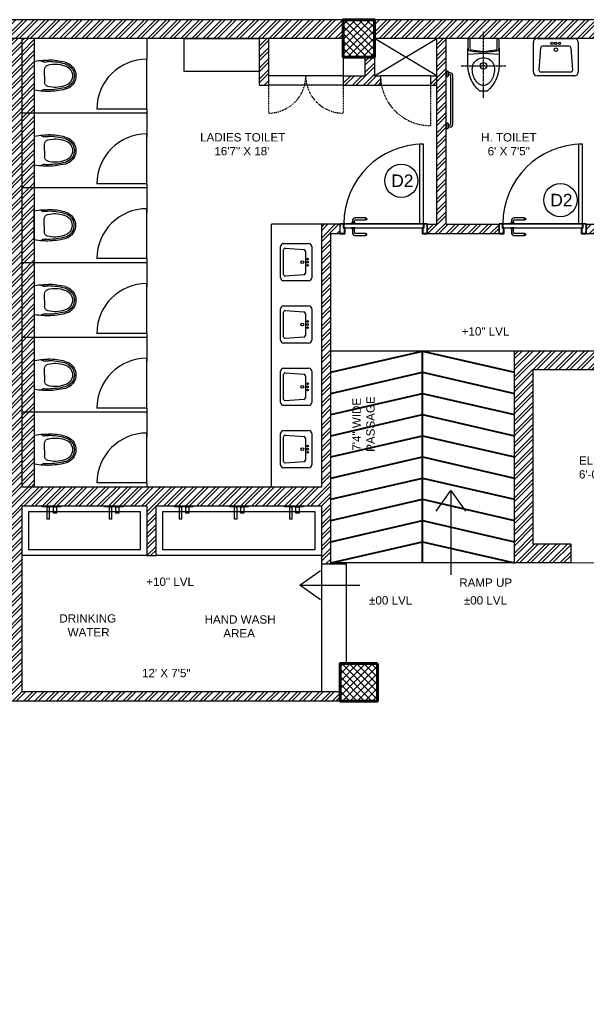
# Model space of a CAD drawing. Header units: inches. Extents: x 130606 to 158499, y 12149 to 19359.
# Tile 17 of 21: x 131252 to 131524, y 17878 to 18352. Entities that reach past the tile are written whole.
import ezdxf

# ---------------------------------------------------------------- set-up
doc = ezdxf.new("R2010")
doc.units = ezdxf.units.IN
doc.header["$MEASUREMENT"] = 0
doc.linetypes.add('CENTER', pattern=[50.8, 31.75, -6.35, 6.35, -6.35])
doc.linetypes.add('HIDDEN', pattern=[0.375, 0.25, -0.125])
for name, color, linetype, lineweight in [('00-GRIDTEXT', 1, 'Continuous', 13), ('door 2', 42, 'Continuous', 20), ('KIT TEXT.', 5, 'Continuous', 5), ('PD_BRICK WALL_115', 134, 'Continuous', 30), ('PD_BRICK WALL_230', 4, 'Continuous', 50), ('PD_COLUMN', 2, 'Continuous', 60), ('PD_DOOR', 42, 'Continuous', 25), ('PD_ELEVATION_03', 80, 'Continuous', 25), ('PD_ELEVATION_05', 50, 'Continuous', 40), ('PD_FIXTURE', 21, 'Continuous', 25), ('PD_HATCH', 45, 'Continuous', 9)]:
    doc.layers.add(name, color=color, linetype=linetype, lineweight=lineweight)
doc.layers.add('PD_025_TEXT', color=61, linetype='Continuous')
doc.styles.add('ISO', font='isocp.shx', dxfattribs={"height": 250})
doc.styles.get("Standard").update_dxf_attribs({"font": 'arial.ttf', "height": 6})
doc.styles.add('style1', font='arial.ttf', dxfattribs={"height": 500})
doc.dimstyles.new('ISO-10', dxfattribs={"dimtxt": 6, "dimasz": 2, "dimexe": 1.25, "dimexo": 0.625, "dimtad": 0, "dimtoh": 1, "dimdec": 0, "dimlunit": 4, "dimtxsty": 'Standard', "dimblk": 'OBLIQUE', "dimcen": 2.5, "dimclrd": 256, "dimclre": 256, "dimclrt": 256, "dimadec": 0, "dimazin": 0, "dimtfac": 1, "dimtdec": 1, "dimtmove": 1, "dimatfit": 3, "dimfxl": 25.4, "dimfxlon": 1, "dimlwd": -1, "dimarcsym": 1})
pattern_1 = [(45, (276111.2745, 44121.918), (-1.767766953, 1.767766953), []), (135, (276111.2745, 44121.918), (-1.767766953, -1.767766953), [])]

# ---------------------------------------------------------------- blocks, each defined once
blk = doc.blocks.new('A$C6E471120')
at = {"layer": 'KIT TEXT.', "color": 251, "char_height": 60.18, "attachment_point": 7, "style": 'ISO'}
for s, insert, width in [('\\pi300.49;{\\Fromans|c0;\\W0.8;WORK TABLE}', (-5068, -328, 489), 1050.28), ('\\pi325.49;{\\Fromans|c0;\\W0.8;WORK TABLE \\P\\pi370.19;WITH SINK}', (-834, -1718, 489), 1100.28), ('\\pi300.49;{\\Fromans|c0;\\W0.8;WORK TABLE}', (-5344, -1933, 489), 1050.28), ('\\pi300.49;{\\Fromans|c0;\\W0.8;WORK TABLE}', (-5344, -2683, 489), 1050.28), ('\\pi526.07;{\\Fromans|c0;\\W0.8; \\P\\pi263.59;CHEST FREEZER}', (-2321, -2769, 489), 1100.28), ('\\pi526.07;{\\Fromans|c0;\\W0.8; \\P\\pi263.59;CHEST FREEZER}', (-1183, -2769, 489), 1100.28)]:
    blk.add_mtext(s, dxfattribs=dict(at, insert=insert, width=width))
blk = doc.blocks.new('LV')
at = {"color": 251}
for p, q in [((-305, 51), (-305, 459)), ((-254, 510), (254, 510)), ((-205, 127), (-226, 431)), ((-201, 458), (203, 458)), ((228, 431), (205, 127)), ((305, 459), (305, 51)), ((254, 0), (-254, 0)), ((180, 103), (-180, 103))]:
    blk.add_line(p, q, dxfattribs=at)
for centre, radius in [((0, 154), 23.6), ((-51, 67), 14.4), ((0, 67), 15.3), ((51, 67), 14.4)]:
    blk.add_circle(centre, radius, dxfattribs=at)
for centre, radius, start, end in [((-254, 459), 50.8, 90, 180), ((-201, 433), 25.4, 90, 184.2016), ((203, 433), 25.4, 355.4179, 90), ((254, 459), 50.8, 0, 90), ((-254, 51), 50.8, 180, 270), ((-180, 129), 25.4, 184.2016, 270), ((180, 129), 25.4, 270, 355.4179), ((254, 51), 50.8, 270, 0)]:
    blk.add_arc(centre, radius, start, end, dxfattribs=at)
blk = doc.blocks.new('XI')
at = {"color": 251, "linetype": 'CENTER', "ltscale": 0.2}
for points in [[(-370, 300), (-370, -300)], [(-802, 0), (95, 0)]]:
    blk.add_lwpolyline(points, dxfattribs=at)
at = {"color": 251}
for points in [[(-134, -210), (-370, -210, -0.218492), (-710, -50), (-710, 50, -0.218492), (-370, 210), (-134, 210)], [(0, 170, 0.414214), (-15, 185), (-131, 185, 0.379919), (-156, 163), (-175, 0), (-156, -163, 0.379919), (-131, -185), (-15, -185, 0.414214), (0, -170)]]:
    blk.add_lwpolyline(points, format="xyb", dxfattribs=at)
for points in [[(-418, 150, -1.051391), (-418, -150, -0.060335), (-499, -137, -0.081386), (-571, -103, -0.106971), (-621, -50, -0.136416), (-635, 0, -0.136416), (-621, 50, -0.106971), (-571, 103, -0.081386), (-499, 137, -0.060335)], [(0, -185), (0, 185, 0.414214), (-25, 210), (-134, 210, 0.379919), (-169, 179), (-176, 118, 0.059314), (-176, -118), (-169, -179, 0.379919), (-134, -210), (-25, -210, 0.414214)]]:
    blk.add_lwpolyline(points, format="xyb", close=True, dxfattribs=at)
blk.add_lwpolyline([(-215, 210), (-200, 0), (-215, -210)], dxfattribs=at)
blk.add_circle((-370, 0), 45, dxfattribs=at)
blk = doc.blocks.new('A$C07EA312C')
at = {"color": 251}
for points in [[(0, 550), (0, 500), (10, 500, 0.414214), (20, 510), (20, 540, 0.414214), (10, 550)], [(0, 50), (0, 0), (10, 0, 0.414214), (20, 10), (20, 40, 0.414214), (10, 50)]]:
    blk.add_lwpolyline(points, format="xyb", close=True, dxfattribs=at)
for points in [[(20, 15), (35, 15, 0.414214), (60, 40), (60, 510, 0.414214), (35, 535), (20, 535)], [(20, 35), (35, 35, 0.414214), (40, 40), (40, 510, 0.414214), (35, 515), (20, 515)]]:
    blk.add_lwpolyline(points, format="xyb", dxfattribs=at)
blk = doc.blocks.new('door 1')
at = {"layer": 'PD_DOOR', "color": 251}
for p, q in [((159756, 15338), (159696, 15338)), ((159696, 15338), (159696, 15313)), ((159696, 15313), (159696, 15338)), ((159696, 15338), (159756, 15338)), ((159696, 15213), (159696, 15338)), ((159696, 15313), (159698, 15313)), ((159698, 15313), (159696, 15313)), ((159698, 15313), (159698, 15336)), ((159698, 15336), (159754, 15336)), ((159754, 15336), (159698, 15336)), ((159698, 15336), (159698, 15313)), ((159754, 15336), (159754, 15268)), ((159754, 15268), (159754, 15336)), ((159756, 15266), (159756, 15338)), ((159756, 15338), (159756, 15266)), ((160473, 15356), (160473, 15360)), ((160473, 15360), (160473, 15356)), ((160603, 15360), (160473, 15360)), ((160473, 15360), (160473, 15336)), ((160473, 15360), (160473, 15360)), ((160473, 15335), (160473, 15360)), ((160473, 15335), (160473, 15339)), ((160473, 15339), (160473, 15335)), ((160473, 15336), (160473, 15335)), ((160473, 15335), (160603, 15335)), ((160605, 15273), (160605, 15263)), ((160622, 15273), (160605, 15273)), ((160605, 15273), (160622, 15273)), ((160615, 15323), (160615, 15273)), ((160640, 15273), (160615, 15273)), ((160615, 15273), (160622, 15273)), ((160622, 15273), (160625, 15273)), ((160625, 15273), (160628, 15273)), ((160628, 15273), (160631, 15273)), ((160628, 15273), (160650, 15273)), ((160631, 15273), (160634, 15273)), ((160634, 15273), (160640, 15273)), ((160650, 15273), (160634, 15273)), ((160640, 15273), (160640, 15323)), ((160650, 15263), (160650, 15273)), ((160796, 15338), (160736, 15338)), ((160736, 15338), (160736, 15266)), ((160736, 15266), (160736, 15338)), ((160736, 15338), (160796, 15338)), ((160738, 15268), (160738, 15336)), ((160738, 15336), (160794, 15336)), ((160794, 15336), (160738, 15336)), ((160738, 15336), (160738, 15268)), ((160794, 15336), (160794, 15313)), ((160794, 15313), (160794, 15336)), ((160794, 15313), (160796, 15313)), ((160796, 15313), (160794, 15313)), ((160796, 15313), (160796, 15338)), ((160796, 15338), (160796, 15313)), ((160796, 15338), (160796, 15213)), ((159698, 15238), (159696, 15238)), ((159696, 15238), (159696, 15213)), ((159696, 15213), (159696, 15238)), ((159696, 15238), (159698, 15238)), ((159696, 15213), (159741, 15213)), ((159741, 15213), (159696, 15213)), ((159696, 15213), (159744, 15213)), ((159744, 15213), (159696, 15213)), ((159698, 15215), (159698, 15238)), ((159698, 15238), (159698, 15215)), ((159739, 15215), (159698, 15215)), ((159698, 15215), (159739, 15215)), ((159754, 15268), (159739, 15268)), ((159739, 15268), (159739, 15215)), ((159739, 15215), (159739, 15268)), ((159739, 15268), (159754, 15268)), ((159741, 15213), (159741, 15266)), ((159741, 15266), (159756, 15266)), ((159756, 15266), (159741, 15266)), ((159741, 15266), (159741, 15213)), ((160748, 15263), (159744, 15263)), ((159744, 15263), (159744, 15213)), ((160748, 15263), (159744, 15263)), ((159744, 15263), (159744, 15213)), ((159794, 15213), (159744, 15213)), ((159744, 15213), (159744, 14209)), ((159744, 15213), (160748, 15213)), ((159744, 15213), (159794, 15213)), ((159744, 15213), (159794, 15213)), ((159794, 15213), (159744, 15213)), ((159794, 14209), (159794, 15213)), ((159794, 15213), (160748, 15213)), ((159794, 15213), (160748, 15213)), ((160748, 15213), (159794, 15213)), ((160473, 15165), (160473, 15161)), ((160473, 15161), (160473, 15165)), ((160603, 15165), (160473, 15165)), ((160473, 15165), (160473, 15141)), ((160473, 15165), (160473, 15165)), ((160473, 15140), (160473, 15165)), ((160650, 15263), (160605, 15263)), ((160605, 15263), (160650, 15263)), ((160605, 15213), (160605, 15203)), ((160605, 15213), (160650, 15213)), ((160639, 15213), (160605, 15213)), ((160605, 15203), (160650, 15203)), ((160650, 15203), (160605, 15203)), ((160615, 15203), (160615, 15178)), ((160615, 15203), (160640, 15203)), ((160640, 15203), (160615, 15203)), ((160618, 15268), (160618, 15263)), ((160638, 15268), (160618, 15268)), ((160618, 15268), (160638, 15268)), ((160638, 15263), (160618, 15263)), ((160618, 15263), (160638, 15263)), ((160618, 15213), (160618, 15208)), ((160618, 15213), (160638, 15213)), ((160618, 15213), (160618, 15213)), ((160638, 15213), (160618, 15213)), ((160618, 15208), (160638, 15208)), ((160638, 15208), (160618, 15208)), ((160638, 15263), (160638, 15268)), ((160638, 15208), (160638, 15213)), ((160650, 15213), (160639, 15213)), ((160640, 15178), (160640, 15203)), ((160650, 15203), (160650, 15213)), ((160736, 15266), (160751, 15266)), ((160751, 15266), (160736, 15266)), ((160753, 15268), (160738, 15268)), ((160738, 15268), (160753, 15268)), ((160748, 15213), (160748, 15263)), ((160748, 15263), (160748, 15213)), ((160748, 15213), (160796, 15213)), ((160796, 15213), (160748, 15213)), ((160751, 15266), (160751, 15213)), ((160751, 15213), (160751, 15266)), ((160751, 15213), (160796, 15213)), ((160796, 15213), (160751, 15213)), ((160753, 15215), (160753, 15268)), ((160753, 15268), (160753, 15215)), ((160794, 15215), (160753, 15215)), ((160753, 15215), (160794, 15215)), ((160796, 15238), (160794, 15238)), ((160794, 15238), (160794, 15215)), ((160794, 15215), (160794, 15238)), ((160794, 15238), (160796, 15238)), ((160796, 15213), (160796, 15238)), ((160796, 15238), (160796, 15213)), ((160473, 15144), (160473, 15140)), ((160473, 15140), (160473, 15144)), ((160473, 15141), (160473, 15140)), ((160473, 15140), (160603, 15140)), ((159744, 14209), (159794, 14209))]:
    blk.add_line(p, q, dxfattribs=at)
at = {"layer": 'PD_DOOR', "color": 251, "flags": 128}
for points in [[(160460, 15348), (160460, 15348), (160460, 15349), (160461, 15349), (160461, 15350), (160461, 15350), (160461, 15351), (160461, 15351), (160461, 15352), (160461, 15352), (160461, 15353), (160462, 15353), (160462, 15353), (160462, 15354), (160462, 15354), (160463, 15355), (160463, 15355), (160463, 15356), (160464, 15356), (160464, 15356), (160464, 15357), (160465, 15357), (160465, 15357), (160465, 15358), (160466, 15358), (160466, 15358), (160467, 15358), (160467, 15359), (160467, 15359), (160468, 15359), (160468, 15359), (160469, 15359), (160469, 15360), (160470, 15360), (160470, 15360), (160471, 15360), (160471, 15360), (160472, 15360), (160472, 15360), (160473, 15360), (160473, 15360)], [(160473, 15335), (160472, 15335), (160472, 15335), (160471, 15335), (160471, 15335), (160470, 15335), (160470, 15336), (160469, 15336), (160469, 15336), (160469, 15336), (160468, 15336), (160468, 15336), (160467, 15337), (160467, 15337), (160466, 15337), (160466, 15337), (160465, 15338), (160465, 15338), (160465, 15338), (160464, 15339), (160464, 15339), (160464, 15339), (160463, 15340), (160463, 15340), (160463, 15340), (160462, 15341), (160462, 15341), (160462, 15342), (160462, 15342), (160461, 15343), (160461, 15343), (160461, 15344), (160461, 15344), (160461, 15345), (160461, 15345), (160461, 15346), (160461, 15346), (160460, 15347), (160460, 15347), (160460, 15348), (160460, 15348)], [(160640, 15323), (160640, 15324), (160640, 15326), (160640, 15327), (160640, 15329), (160640, 15330), (160639, 15332), (160639, 15333), (160639, 15334), (160638, 15336), (160637, 15337), (160637, 15339), (160636, 15340), (160635, 15341), (160635, 15343), (160634, 15344), (160633, 15345), (160632, 15346), (160631, 15347), (160630, 15348), (160629, 15350), (160628, 15351), (160627, 15352), (160626, 15352), (160624, 15353), (160623, 15354), (160622, 15355), (160621, 15356), (160619, 15356), (160618, 15357), (160617, 15358), (160615, 15358), (160614, 15359), (160612, 15359), (160611, 15359), (160609, 15360), (160608, 15360), (160606, 15360), (160605, 15360), (160603, 15360), (160603, 15360)], [(160603, 15335), (160603, 15335), (160604, 15335), (160604, 15335), (160605, 15335), (160605, 15335), (160606, 15335), (160606, 15335), (160607, 15335), (160607, 15334), (160608, 15334), (160608, 15334), (160609, 15334), (160609, 15333), (160610, 15333), (160610, 15333), (160610, 15333), (160611, 15332), (160611, 15332), (160612, 15332), (160612, 15331), (160612, 15331), (160613, 15331), (160613, 15330), (160613, 15330), (160613, 15329), (160614, 15329), (160614, 15329), (160614, 15328), (160614, 15328), (160615, 15327), (160615, 15327), (160615, 15326), (160615, 15326), (160615, 15325), (160615, 15325), (160615, 15324), (160615, 15324), (160615, 15323), (160615, 15323), (160615, 15323)], [(160460, 15153), (160460, 15153), (160460, 15154), (160461, 15154), (160461, 15155), (160461, 15155), (160461, 15156), (160461, 15156), (160461, 15157), (160461, 15157), (160461, 15158), (160462, 15158), (160462, 15158), (160462, 15159), (160462, 15159), (160463, 15160), (160463, 15160), (160463, 15161), (160464, 15161), (160464, 15161), (160464, 15162), (160465, 15162), (160465, 15162), (160465, 15163), (160466, 15163), (160466, 15163), (160467, 15163), (160467, 15164), (160467, 15164), (160468, 15164), (160468, 15164), (160469, 15164), (160469, 15165), (160470, 15165), (160470, 15165), (160471, 15165), (160471, 15165), (160472, 15165), (160472, 15165), (160473, 15165), (160473, 15165)], [(160473, 15140), (160472, 15140), (160472, 15140), (160471, 15140), (160471, 15140), (160470, 15140), (160470, 15141), (160469, 15141), (160469, 15141), (160469, 15141), (160468, 15141), (160468, 15141), (160467, 15142), (160467, 15142), (160466, 15142), (160466, 15142), (160465, 15143), (160465, 15143), (160465, 15143), (160464, 15144), (160464, 15144), (160464, 15144), (160463, 15145), (160463, 15145), (160463, 15145), (160462, 15146), (160462, 15146), (160462, 15147), (160462, 15147), (160461, 15148), (160461, 15148), (160461, 15149), (160461, 15149), (160461, 15150), (160461, 15150), (160461, 15151), (160461, 15151), (160460, 15152), (160460, 15152), (160460, 15153), (160460, 15153)], [(160603, 15140), (160604, 15140), (160606, 15140), (160607, 15140), (160609, 15141), (160610, 15141), (160612, 15141), (160613, 15142), (160615, 15142), (160616, 15143), (160618, 15143), (160619, 15144), (160620, 15144), (160622, 15145), (160623, 15146), (160624, 15147), (160625, 15148), (160627, 15148), (160628, 15149), (160629, 15150), (160630, 15152), (160631, 15153), (160632, 15154), (160633, 15155), (160634, 15156), (160634, 15157), (160635, 15159), (160636, 15160), (160637, 15161), (160637, 15163), (160638, 15164), (160638, 15165), (160639, 15167), (160639, 15168), (160640, 15170), (160640, 15171), (160640, 15173), (160640, 15174), (160640, 15176), (160640, 15177), (160640, 15178)], [(160615, 15178), (160615, 15177), (160615, 15177), (160615, 15176), (160615, 15176), (160615, 15175), (160615, 15175), (160615, 15174), (160615, 15174), (160615, 15173), (160614, 15173), (160614, 15172), (160614, 15172), (160614, 15171), (160614, 15171), (160613, 15171), (160613, 15170), (160613, 15170), (160612, 15169), (160612, 15169), (160612, 15169), (160611, 15168), (160611, 15168), (160611, 15168), (160610, 15167), (160610, 15167), (160609, 15167), (160609, 15167), (160608, 15166), (160608, 15166), (160607, 15166), (160607, 15166), (160607, 15166), (160606, 15166), (160606, 15165), (160605, 15165), (160605, 15165), (160604, 15165), (160604, 15165), (160603, 15165), (160603, 15165)]]:
    blk.add_lwpolyline(points, dxfattribs=at)
at = {"layer": 'PD_DOOR', "color": 251}
blk.add_arc((159744, 15213), 1004, 270, 0, dxfattribs=at)
blk = doc.blocks.new('DOOR1')
at = {"color": 251, "xscale": 0.03818181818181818, "yscale": 0.03818181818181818, "zscale": 0.03818181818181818, "rotation": 90}
blk.add_blockref('door 1', (-2370.94, -8406.75), dxfattribs=at)
blk = doc.blocks.new('ta0p3456')
at = {"color": 251, "ltscale": 12}
for points in [[(-4.5, 0), (4.5, 0), (4.5, -0.5), (-4.5, -0.5)], [(-1, -0.5), (-1, -6.5), (-2, -6.5), (-2, -0.5)], [(2.5, -0.5), (2.5, -3.5), (1, -3.5), (1, -0.5)]]:
    blk.add_lwpolyline(points, close=True, dxfattribs=at)
blk = doc.blocks.new('A$C24556D30')
at = {"color": 251}
for p, q in [((170, 400), (170, 20)), ((300, 210), (300, 292)), ((300, 210), (300, 128))]:
    blk.add_line(p, q, dxfattribs=at)
for points in [[(280, 413, 0.02753), (170, 400, 0.02753)], [(570, 386, 0.054905), (350, 415, 0.054905)], [(565, 366, 0.054905), (350, 395, 0.054905)], [(300, 210), (300, 290, 0.704392)], [(300, 210), (300, 130, -0.704392)], [(170, 20, 0.02753), (280, 7, 0.02753)], [(565, 54, -0.054905), (350, 25, -0.054905)], [(570, 34, -0.054905), (350, 5, -0.054905)]]:
    blk.add_lwpolyline(points, format="xyb", dxfattribs=at)
for centre, radius, start, end in [((280, 413), 20, 184.5905, 273.8823), ((350, -585), 1000, 90, 94.0204), ((350, -585), 980, 90, 94.0204), ((360, 292), 60, 105.9249, 180), ((439, 15), 348, 69.701, 105.9249), ((530, 210), 135, 0, 77.2425), ((530, 210), 160, 60, 77.2425), ((530, 210), 180, 60, 77.2425), ((530, 210), 160, 0, 60), ((530, 210), 180, 0, 60), ((530, 210), 135, 282.7575, 0), ((530, 210), 160, 300, 0), ((530, 210), 180, 300, 0), ((280, 7), 20, 86.1177, 175.4095), ((350, 1005), 1000, 265.9796, 270), ((350, 1005), 980, 265.9796, 270), ((360, 128), 60, 180, 254.0751), ((439, 405), 348, 254.0751, 290.299), ((530, 210), 160, 282.7575, 300), ((530, 210), 180, 282.7575, 300)]:
    blk.add_arc(centre, radius, start, end, dxfattribs=at)
blk = doc.blocks.new('_OBLIQUE')
at = {"color": 0, "linetype": 'ByBlock'}
blk.add_line((-0.5, -0.5), (0.5, 0.5), dxfattribs=at)
blk = doc.blocks.new('Ar plan')
at = {"layer": 'PD_HATCH'}
h = blk.add_hatch(dxfattribs=at)
h.set_pattern_fill('ANSI32', color=251, scale=10)
h.set_pattern_definition([(45, (130673.841, 17518.1774), (-2.65165, 2.65165), []), (45, (130675.6088, 17518.1774), (-2.65165, 2.65165), [])])
h.paths.add_polyline_path([(130676.99, 17560.93), (130667.99, 17560.93), (130667.99, 17479.43), (130676.99, 17479.43)])
h.paths.add_polyline_path([(131038.49, 17413.43), (130868.99, 17413.43), (130868.99, 17404.43), (131038.49, 17404.43)])
h.paths.add_polyline_path([(131222.99, 17413.43), (131053.49, 17413.43), (131053.49, 17404.43), (131222.99, 17404.43)])
h.paths.add_polyline_path([(130676.99, 18277.43), (130667.99, 18277.43), (130667.99, 18195.93), (130676.99, 18195.93)])
h.paths.add_polyline_path([(130676.99, 18180.93), (130667.99, 18180.93), (130667.99, 18040.93), (130676.99, 18040.93)])
h.paths.add_polyline_path([(130676.99, 18025.93), (130667.99, 18025.93), (130667.99, 17885.93), (130676.99, 17885.93)])
h.paths.add_polyline_path([(130676.99, 17870.93), (130667.99, 17870.93), (130667.99, 17730.93), (130676.99, 17730.93)])
h.paths.add_polyline_path([(130676.99, 17715.93), (130667.99, 17715.93), (130667.99, 17575.93), (130676.99, 17575.93)])
h.paths.add_polyline_path([(131768.99, 18352.43), (131602.49, 18352.43), (131602.49, 18343.43), (131768.99, 18343.43)])
h.paths.add_polyline_path([(131587.49, 18352.43), (131422.49, 18352.43), (131422.49, 18343.43), (131587.49, 18343.43)])
h.paths.add_polyline_path([(131407.49, 18352.43), (131237.99, 18352.43), (131237.99, 18343.43), (131407.49, 18343.43)])
h.paths.add_polyline_path([(131222.99, 18352.43), (131053.49, 18352.43), (131053.49, 18343.43), (131222.99, 18343.43)])
h.paths.add_polyline_path([(130853.99, 18352.43), (130742.99, 18352.43), (130742.99, 18343.43), (130853.99, 18343.43)])
h.paths.add_polyline_path([(130727.99, 18352.43), (130667.99, 18352.43), (130667.99, 18292.43), (130676.99, 18292.43), (130676.99, 18343.43), (130727.99, 18343.43)])
h.paths.add_polyline_path([(130676.99, 17464.43), (130667.99, 17464.43), (130667.99, 17404.43), (130727.99, 17404.43), (130727.99, 17413.43), (130676.99, 17413.43)])
h.paths.add_polyline_path([(130853.99, 17413.43), (130742.99, 17413.43), (130742.99, 17404.43), (130853.99, 17404.43)])
h.paths.add_polyline_path([(131262.74, 17413.43), (131237.99, 17413.43), (131237.99, 17404.43), (131262.74, 17404.43)])
h.paths.add_polyline_path([(131407.49, 17413.43), (131382.74, 17413.43), (131382.74, 17404.43), (131407.49, 17404.43)])
h.paths.add_polyline_path([(131444.99, 17413.43), (131422.49, 17413.43), (131422.49, 17404.43), (131444.99, 17404.43)])
h.paths.add_polyline_path([(131587.49, 17413.43), (131564.99, 17413.43), (131564.99, 17404.43), (131587.49, 17404.43)])
h.paths.add_polyline_path([(131624.99, 17413.43), (131602.49, 17413.43), (131602.49, 17404.43), (131624.99, 17404.43)])
h.paths.add_polyline_path([(131768.99, 17413.43), (131744.99, 17413.43), (131744.99, 17404.43), (131768.99, 17404.43)])
h.paths.add_polyline_path([(131783.99, 17422.43), (131774.99, 17422.43)])
h.paths.add_polyline_path([(131783.99, 17560.93), (131774.99, 17560.93), (131774.99, 17422.43), (131783.99, 17422.43)])
h.paths.add_polyline_path([(131783.99, 17715.93), (131774.99, 17715.93), (131774.99, 17575.93), (131783.99, 17575.93)])
h.paths.add_polyline_path([(131783.99, 18025.93), (131774.99, 18025.93), (131774.99, 17730.93), (131783.99, 17730.93)])
h.paths.add_polyline_path([(131783.99, 18334.43), (131774.99, 18334.43), (131774.99, 18195.93), (131783.99, 18195.93)])
h.paths.add_polyline_path([(131765.99, 18192.93), (131660.99, 18192.93), (131660.99, 18183.93), (131765.99, 18183.93)])
h.paths.add_polyline_path([(131660.99, 18180.93), (131651.99, 18180.93), (131651.99, 18102.93), (131660.99, 18102.93)])
h.paths.add_polyline_path([(131651.99, 18192.93), (131579.99, 18192.93), (131579.99, 18183.93), (131651.99, 18183.93)])
h.paths.add_polyline_path([(131579.99, 18180.93), (131570.99, 18180.93), (131570.99, 18102.93), (131579.99, 18102.93)])
h.paths.add_polyline_path([(131570.99, 18192.93), (131489.99, 18192.93), (131489.99, 18090.93), (131516.99, 18090.93), (131516.99, 18099.93), (131498.99, 18099.93), (131498.99, 18183.93), (131570.99, 18183.93)])
h.paths.add_polyline_path([(131570.99, 18099.93), (131552.99, 18099.93), (131552.99, 18090.93), (131570.99, 18090.93)], flags=17)
h.paths.add_polyline_path([(131597.99, 18099.93), (131579.99, 18099.93), (131579.99, 18090.93), (131597.99, 18090.93)])
h.paths.add_polyline_path([(131651.99, 18099.93), (131633.99, 18099.93), (131633.99, 18090.93), (131651.99, 18090.93)])
h.paths.add_polyline_path([(131660.99, 18090.93), (131651.99, 18090.93), (131651.99, 18027.93), (131660.99, 18027.93)])
h.paths.add_polyline_path([(131783.99, 18041.93), (131774.99, 18041.93), (131774.99, 18040.93), (131783.99, 18040.93)])
h.paths.add_polyline_path([(131783.99, 18180.93), (131774.99, 18180.93), (131774.99, 18161.93), (131783.99, 18161.93)])
h.paths.add_polyline_path([(130905.74, 18343.43), (130905.74, 18352.43), (130868.99, 18352.43), (130868.99, 18343.43)])
h.paths.add_polyline_path([(131001.74, 18352.43), (131001.74, 18343.43), (131038.49, 18343.43), (131038.49, 18352.43)])
h = blk.add_hatch(dxfattribs=at)
h.set_pattern_fill('ANSI37', color=251, scale=20)
h.set_pattern_definition(pattern_1)
h.paths.add_polyline_path([(131422.49, 18352.43), (131407.49, 18352.43), (131407.49, 18334.43), (131422.49, 18334.43)])
h = blk.add_hatch(dxfattribs=at)
h.set_pattern_fill('ANSI32', color=251, scale=10)
h.set_pattern_definition([(45, (131233.2206, 18110.045), (-2.65165, 2.65165), []), (45, (131234.9884, 18110.045), (-2.65165, 2.65165), [])])
h.paths.add_polyline_path([(131243.99, 18112.13), (131200.74, 18112.13), (131200.74, 18107.63), (131243.99, 18107.63)])
h.paths.add_polyline_path([(131158.74, 18112.13), (131115.49, 18112.13), (131115.49, 18107.63), (131158.74, 18107.63)], flags=17)
h.paths.add_polyline_path([(131243.99, 18028.93), (131243.99, 18024.43), (131405.99, 18024.43), (131405.99, 18028.93), (131252.99, 18028.93), (131252.99, 18118.43), (131312.99, 18118.43), (131312.99, 18094.43), (131317.49, 18094.43), (131317.49, 18118.43), (131396.99, 18118.43), (131396.99, 18090.43), (131401.49, 18090.43), (131401.49, 18249.43), (131405.99, 18249.43), (131405.99, 18253.93), (131396.99, 18253.93), (131396.99, 18127.43), (131252.99, 18127.43), (131252.99, 18343.43), (131243.99, 18343.43)])
h.paths.add_polyline_path([(131188.49, 18019.49), (131192.99, 18019.49), (131192.99, 18024.43), (131201.99, 18024.43), (131201.99, 18028.93), (131115.49, 18028.93), (131115.49, 18184.43), (131038.49, 18184.43), (131038.49, 18179.93), (131110.99, 18179.93), (131110.99, 18028.93), (131054.99, 18028.93), (131054.99, 18024.43), (131188.49, 18024.43)])
h = blk.add_hatch(dxfattribs=at)
h.set_pattern_fill('ANSI32', color=251, scale=10)
h.set_pattern_definition([(45, (157797.4604, 36231.8138), (-2.65165043, 2.65165043), []), (45, (157799.228, 36231.8138), (-2.65165043, 2.65165043), [])])
h.paths.add_polyline_path([(131258.99, 18343.43), (131252.99, 18343.43), (131252.99, 18307.43), (131258.99, 18307.43)])
h.paths.add_polyline_path([(131258.99, 18307.43), (131252.99, 18307.43), (131252.99, 18271.43), (131258.99, 18271.43)])
h.paths.add_polyline_path([(131252.99, 18271.43), (131252.99, 18235.43), (131258.99, 18235.43), (131258.99, 18271.43)])
h.paths.add_polyline_path([(131258.99, 18235.43), (131252.99, 18235.43), (131252.99, 18199.43), (131258.99, 18199.43)])
h.paths.add_polyline_path([(131258.99, 18199.43), (131252.99, 18199.43), (131252.99, 18163.43), (131258.99, 18163.43)])
h.paths.add_polyline_path([(131258.99, 18163.43), (131252.99, 18163.43), (131252.99, 18127.43), (131258.99, 18127.43)])
h.paths.add_polyline_path([(131537.99, 18343.43), (131528.99, 18343.43), (131528.99, 18253.93), (131524.49, 18253.93), (131524.49, 18249.43), (131528.99, 18249.43), (131528.99, 18239.43), (131537.99, 18239.43)])
h.paths.add_polyline_path([(131456.99, 18343.43), (131452.49, 18343.43), (131452.49, 18253.93), (131447.99, 18253.93), (131447.99, 18249.43), (131482.49, 18249.43), (131482.49, 18253.93), (131456.99, 18253.93)])
h.paths.add_polyline_path([(131452.49, 18325.43), (131449.49, 18325.43), (131449.49, 18320.93), (131452.49, 18320.93)], flags=17)
h.paths.add_polyline_path([(131425.49, 18325.43), (131422.49, 18325.43), (131422.49, 18334.43), (131417.99, 18334.43), (131417.99, 18325.43), (131407.49, 18325.43), (131407.49, 18320.93), (131425.49, 18320.93)])
h.paths.add_polyline_path([(131371.49, 18343.43), (131366.99, 18343.43), (131366.99, 18327.43), (131366.99, 18320.93), (131371.49, 18320.93), (131371.49, 18325.43)])
h.paths.add_polyline_path([(131662.49, 18343.43), (131657.99, 18343.43), (131657.99, 18325.43), (131662.49, 18325.43)])
h = blk.add_hatch(dxfattribs=at)
h.set_pattern_fill('ANSI37', color=251, scale=20)
h.set_pattern_definition(pattern_1)
h.paths.add_polyline_path([(131423.99, 18042.43), (131423.99, 18024.43), (131405.99, 18024.43), (131405.99, 18042.43)])
at = {"layer": 'door 2', "color": 251}
blk.add_line((131516.99, 18090.93), (131552.99, 18090.93), dxfattribs=at)
at = {"layer": 'PD_BRICK WALL_115', "color": 251, "lineweight": 30}
for p, q in [((131783.99, 18352.43), (131001.74, 18352.43)), ((131407.49, 18343.43), (131237.99, 18343.43)), ((131258.99, 18127.43), (131258.99, 18343.43)), ((131366.99, 18343.43), (131366.99, 18320.93)), ((131371.49, 18343.43), (131371.49, 18320.93)), ((131587.49, 18343.43), (131422.49, 18343.43)), ((131456.99, 18253.93), (131456.99, 18343.43)), ((131417.99, 18334.43), (131417.99, 18325.43)), ((131422.49, 18334.43), (131422.49, 18325.43)), ((131407.49, 18325.43), (131417.99, 18325.43)), ((131422.49, 18325.43), (131425.49, 18325.43)), ((131425.49, 18325.43), (131425.49, 18320.93)), ((131449.49, 18325.43), (131452.49, 18325.43)), ((131449.49, 18325.43), (131449.49, 18320.93)), ((131366.99, 18320.93), (131371.49, 18320.93)), ((131407.49, 18320.93), (131425.49, 18320.93)), ((131449.49, 18320.93), (131452.49, 18320.93)), ((131447.99, 18253.93), (131447.99, 18249.43)), ((131447.99, 18249.43), (131447.99, 18253.93)), ((131456.99, 18253.93), (131482.49, 18253.93)), ((131482.49, 18253.93), (131482.49, 18249.43)), ((131524.49, 18253.93), (131528.99, 18253.93)), ((131524.49, 18249.43), (131524.49, 18253.93)), ((131447.99, 18249.43), (131482.49, 18249.43)), ((131524.49, 18249.43), (131528.99, 18249.43)), ((131489.99, 18090.93), (131489.99, 18192.93)), ((131570.99, 18192.93), (131489.99, 18192.93)), ((131498.99, 18099.93), (131498.99, 18183.93)), ((131570.99, 18183.93), (131498.99, 18183.93)), ((131516.99, 18099.93), (131498.99, 18099.93)), ((131516.99, 18099.93), (131516.99, 18090.93)), ((131516.99, 18090.93), (131489.99, 18090.93))]:
    blk.add_line(p, q, dxfattribs=at)
for points in [[(131405.99, 18028.93), (131252.99, 18028.93), (131252.99, 18118.43), (131312.99, 18118.43), (131312.99, 18094.43), (131317.49, 18094.43), (131317.49, 18118.43), (131396.99, 18118.43), (131396.99, 18090.43), (131401.49, 18090.43), (131401.49, 18249.43), (131405.99, 18249.43), (131405.99, 18253.93), (131396.99, 18253.93), (131396.99, 18127.43), (131252.99, 18127.43), (131252.99, 18343.43), (131243.99, 18343.43), (131243.99, 18028.93), (131243.99, 18028.93)], [(131447.99, 18253.93), (131452.49, 18253.93), (131452.49, 18343.43)], [(131405.99, 18024.43), (131243.99, 18024.43), (131243.99, 18028.93)]]:
    blk.add_lwpolyline(points, dxfattribs=at)
at = {"layer": 'PD_BRICK WALL_230', "color": 251, "lineweight": 30}
blk.add_line((131407.49, 18325.43), (131407.49, 18320.93), dxfattribs=at)
at = {"layer": 'PD_COLUMN', "color": 251}
for points in [[(131422.49, 18334.43), (131407.49, 18334.43), (131407.49, 18352.43), (131422.49, 18352.43)], [(131423.99, 18042.43), (131423.99, 18024.43), (131405.99, 18024.43), (131405.99, 18042.43)]]:
    blk.add_lwpolyline(points, close=True, dxfattribs=at)
at = {"layer": 'PD_DOOR', "color": 251}
for centre in [(131435.48, 18274.88), (131512.03, 18265.57)]:
    blk.add_circle(centre, 8, dxfattribs=at)
at = {"layer": 'PD_ELEVATION_03', "color": 251, "ltscale": 12}
for p, q in [((131407.49, 18334.43), (131407.49, 18325.43)), ((131407.49, 18325.43), (131371.49, 18325.43)), ((131449.49, 18325.43), (131425.49, 18325.43)), ((131407.49, 18320.93), (131371.49, 18320.93)), ((131425.49, 18320.93), (131449.49, 18320.93))]:
    blk.add_line(p, q, dxfattribs=at)
at = {"layer": 'PD_ELEVATION_03', "color": 251}
for p, q in [((131489.99, 18192.93), (131401.49, 18192.93)), ((131396.99, 18090.43), (131396.99, 18028.93)), ((131489.99, 18090.93), (131401.49, 18090.93)), ((131401.49, 18090.43), (131408.99, 18090.43)), ((131408.99, 18090.43), (131408.99, 18042.43))]:
    blk.add_line(p, q, dxfattribs=at)
at = {"layer": 'PD_ELEVATION_05', "color": 251}
blk.add_line((131445.74, 18090.93), (131445.74, 18192.93), dxfattribs=at)
for points in [[(131401.49, 18182.73), (131445.74, 18192.93), (131489.99, 18182.73)], [(131401.49, 18172.53), (131445.74, 18182.73), (131489.99, 18172.53)], [(131401.49, 18162.33), (131445.74, 18172.53), (131489.99, 18162.33)], [(131401.49, 18152.13), (131445.74, 18162.33), (131489.99, 18152.13)], [(131401.49, 18141.93), (131445.74, 18152.13), (131489.99, 18141.93)], [(131401.49, 18131.73), (131445.74, 18141.93), (131489.99, 18131.73)], [(131401.49, 18121.53), (131445.74, 18131.73), (131489.99, 18121.53)], [(131401.49, 18111.33), (131445.74, 18121.53), (131489.99, 18111.33)], [(131401.49, 18101.13), (131445.74, 18111.33), (131489.99, 18101.13)], [(131401.49, 18090.93), (131445.74, 18101.13), (131489.99, 18090.93)]]:
    blk.add_lwpolyline(points, dxfattribs=at)
at = {"layer": 'PD_FIXTURE', "color": 251, "ltscale": 12}
for p, q in [((131312.99, 18343.43), (131312.99, 18333.43)), ((131422.49, 18325.43), (131452.49, 18343.43)), ((131452.49, 18325.43), (131422.49, 18343.43)), ((131312.99, 18309.43), (131312.99, 18333.43)), ((131312.99, 18307.43), (131252.99, 18307.43)), ((131312.99, 18309.43), (131288.99, 18309.43)), ((131312.99, 18309.43), (131312.99, 18295.8)), ((131312.99, 18309.43), (131312.99, 18297.43)), ((131312.99, 18273.43), (131312.99, 18297.43)), ((131312.99, 18273.43), (131288.99, 18273.43)), ((131312.99, 18273.43), (131312.99, 18259.8)), ((131312.99, 18273.43), (131312.99, 18261.43)), ((131312.99, 18271.43), (131252.99, 18271.43)), ((131312.99, 18237.43), (131312.99, 18261.43)), ((131396.99, 18253.93), (131372.99, 18253.93)), ((131372.99, 18127.43), (131372.99, 18253.93)), ((131312.99, 18235.43), (131252.99, 18235.43)), ((131312.99, 18237.43), (131288.99, 18237.43)), ((131312.99, 18237.43), (131312.99, 18223.8)), ((131312.99, 18237.43), (131312.99, 18225.43)), ((131312.99, 18201.43), (131312.99, 18225.43)), ((131312.99, 18199.43), (131252.99, 18199.43)), ((131312.99, 18201.43), (131288.99, 18201.43)), ((131312.99, 18201.43), (131312.99, 18187.8)), ((131312.99, 18201.43), (131312.99, 18189.43)), ((131312.99, 18165.43), (131312.99, 18189.43)), ((131312.99, 18165.43), (131288.99, 18165.43)), ((131312.99, 18165.43), (131312.99, 18151.8)), ((131312.99, 18165.43), (131312.99, 18153.43)), ((131312.99, 18163.43), (131252.99, 18163.43)), ((131312.99, 18129.43), (131312.99, 18153.43)), ((131312.99, 18129.43), (131288.99, 18129.43)), ((131312.99, 18129.43), (131312.99, 18127.43)), ((131312.99, 18094.43), (131252.99, 18094.43)), ((131396.99, 18094.43), (131317.49, 18094.43))]:
    blk.add_line(p, q, dxfattribs=at)
at = {"layer": 'PD_FIXTURE', "color": 251, "linetype": 'HIDDEN', "ltscale": 0.2}
for p, q in [((131371.49, 18325.43), (131371.49, 18307.43)), ((131407.49, 18325.43), (131407.49, 18307.43)), ((131449.49, 18325.43), (131449.49, 18301.43))]:
    blk.add_line(p, q, dxfattribs=at)
at = {"layer": 'PD_FIXTURE', "color": 251, "ltscale": 12}
for points in [[(131330.99, 18343.43), (131366.99, 18343.43), (131366.99, 18327.43), (131330.99, 18327.43)], [(131255.99, 18097.43), (131309.99, 18097.43), (131309.99, 18115.43), (131255.99, 18115.43)], [(131320.49, 18097.43), (131393.99, 18097.43), (131393.99, 18115.43), (131320.49, 18115.43)]]:
    blk.add_lwpolyline(points, close=True, dxfattribs=at)
for centre in [(131312.99, 18309.43), (131312.99, 18273.43), (131312.99, 18237.43), (131312.99, 18201.43), (131312.99, 18165.43), (131312.99, 18129.43)]:
    blk.add_arc(centre, 24, 90, 180, dxfattribs=at)
at = {"layer": 'PD_FIXTURE', "color": 251, "linetype": 'HIDDEN', "ltscale": 0.2}
for centre, radius, start, end in [((131371.49, 18325.43), 18, 270, 0), ((131407.49, 18325.43), 18, 180, 270), ((131449.49, 18325.43), 24, 180, 270)]:
    blk.add_arc(centre, radius, start, end, dxfattribs=at)
at = {"layer": '00-GRIDTEXT', "color": 251, "xscale": 0.03937007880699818, "yscale": 0.03937007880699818, "zscale": 0.03937007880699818}
blk.add_blockref('A$C6E471120', (131243.99, 18343.43), dxfattribs=at)
at = {"layer": 'PD_DOOR', "color": 251, "ltscale": 25, "rotation": 90.00000000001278}
for p in [(129138.72, 21205.99), (129215.22, 21205.99)]:
    blk.add_blockref('DOOR1', p, dxfattribs=at)
at = {"layer": 'PD_FIXTURE', "color": 251, "ltscale": 12}
for name, p, xscale, yscale, zscale, rotation in [('XI', (131474.99, 18343.43), 0.03571428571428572, 0.03571428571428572, 0.03571428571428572, 90), ('LV', (131509.81, 18343.43), 0.03542840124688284, 0.03542840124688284, 0.03542840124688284, 180), ('A$C24556D30', (131252.73, 18333.16), -0.03684210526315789, 0.03684210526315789, 0.03684210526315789, 180), ('A$C24556D30', (131252.73, 18297.16), -0.03684210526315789, 0.03684210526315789, 0.03684210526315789, 180), ('A$C24556D30', (131252.51, 18261.16), -0.03684210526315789, 0.03684210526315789, 0.03684210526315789, 180), ('LV', (131392.37, 18235.68), 0.0295236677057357, 0.0295236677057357, 0.0295236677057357, 90), ('A$C24556D30', (131252.73, 18225.16), -0.03684210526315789, 0.03684210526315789, 0.03684210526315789, 180), ('LV', (131392.37, 18205.68), 0.0295236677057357, 0.0295236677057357, 0.0295236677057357, 90), ('A$C24556D30', (131252.73, 18189.16), -0.03684210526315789, 0.03684210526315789, 0.03684210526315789, 180), ('LV', (131392.37, 18175.68), 0.0295236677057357, 0.0295236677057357, 0.0295236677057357, 90), ('LV', (131392.37, 18145.68), 0.0295236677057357, 0.0295236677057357, 0.0295236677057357, 90), ('A$C24556D30', (131252.73, 18153.16), -0.03684210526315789, 0.03684210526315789, 0.03684210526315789, 180)]:
    blk.add_blockref(name, p, dxfattribs=dict(at, xscale=xscale, yscale=yscale, zscale=zscale, rotation=rotation))
at = {"layer": 'PD_FIXTURE', "color": 251, "ltscale": 12, "xscale": 0.05, "yscale": 0.05, "zscale": 0.05}
blk.add_blockref('A$C07EA312C', (131457.24, 18300.08), dxfattribs=at)
at = {"layer": 'PD_FIXTURE', "color": 251, "ltscale": 12}
for p in [(131267.05, 18118.43), (131297.05, 18118.43), (131330.74, 18118.43), (131357.24, 18118.43), (131383.74, 18118.43)]:
    blk.add_blockref('ta0p3456', p, dxfattribs=at)
at = {"layer": 'PD_025_TEXT', "color": 251, "insert": (131411.97, 18093.13), "char_height": 4, "width": 128.4952, "attachment_point": 1, "rotation": 90, "style": 'style1'}
blk.add_mtext('\\pi51.826;7\'4" WIDE\\P\\pi51.259;PASSAGE', dxfattribs=at)
at = {"layer": 'PD_025_TEXT', "color": 251, "char_height": 4, "attachment_point": 1, "style": 'style1'}
for s, insert, width in [('\\pi43.032; LADIES TOILET\\P\\pi51.439;16\'7" X 18\'', (131294.07, 18297.8), 128.4952), ('\\pi51.177;H. TOILET\\P\\pi54.347;6\' X 7\'5"', (131422.68, 18297.8), 128.4952), ('\\pi52.418;KITCHEN \\P\\pi48.484;+ STORAGE\\P\\pi43.092;+ DISHWASHER\\P\\pi46.403;(16\'-9" x 26\'2")', (131110.59, 18226.5), 128.4952), ('\\pi32.616;DRINKING\\P\\pi35.057; WATER', (131238.29, 18066.19), 91.7722), ('\\pi29.26;HAND WASH \\P\\pi38.274;AREA', (131311.54, 18065.7), 91.7722), ('\\pi34.631;12\' X 7\'5"', (131276.04, 18039.9), 91.7722), ('\\pi72.094;FOYER\\P\\pi66.099;12\'3" X 5\'10"', (131035.25, 18002.08), 162.9076)]:
    blk.add_mtext(s, dxfattribs=dict(at, insert=insert, width=width))
at = {"layer": 'PD_025_TEXT', "color": 251, "char_height": 4, "width": 137.3386, "attachment_point": 1}
for s, insert in [('\\pi57.446;+10" LVL', (131407.08, 18204.39)), ('{\\fArial|b0|i0|c0|p34;ELEVATOR\\P6\'-0"X7\'-0"}', (131520.95, 18142.21)), ('\\pi57.446;+10" LVL', (131255.28, 18083.87)), ('\\pi56.28;RAMP UP', (131407.08, 18083.44)), ('\\pi58.486;±00 LVL', (131361.46, 18074.89)), ('\\pi58.486;±00 LVL', (131407.08, 18074.89))]:
    blk.add_mtext(s, dxfattribs=dict(at, insert=insert))
at = {"layer": 'PD_DOOR', "color": 251, "char_height": 6, "width": 47.1418, "attachment_point": 1}
for insert in [(131430.61, 18277.91), (131507.16, 18268.6)]:
    blk.add_mtext('D2', dxfattribs=dict(at, insert=insert))
at = {"layer": 'PD_025_TEXT', "color": 251}
for points, override in [([(131459.35, 18125.79), (131459.35, 18085.2)], {"dimasz": 10, "dimtad": 0, "dimldrblk": 'Open90'}), ([(131386.64, 18080.17), (131415.49, 18080.17)], {"dimasz": 10, "dimgap": 0.625, "dimtad": 0, "dimldrblk": 'Open90'})]:
    blk.add_leader(points, dimstyle='ISO-10', override=override, dxfattribs=at)

msp = doc.modelspace()

# ---------------------------------------------------------------- block references
at = {"layer": 'PD_DOOR', "color": 251}
msp.add_blockref('Ar plan', (0, 0), dxfattribs=at)

doc.saveas('drawing.dxf')
